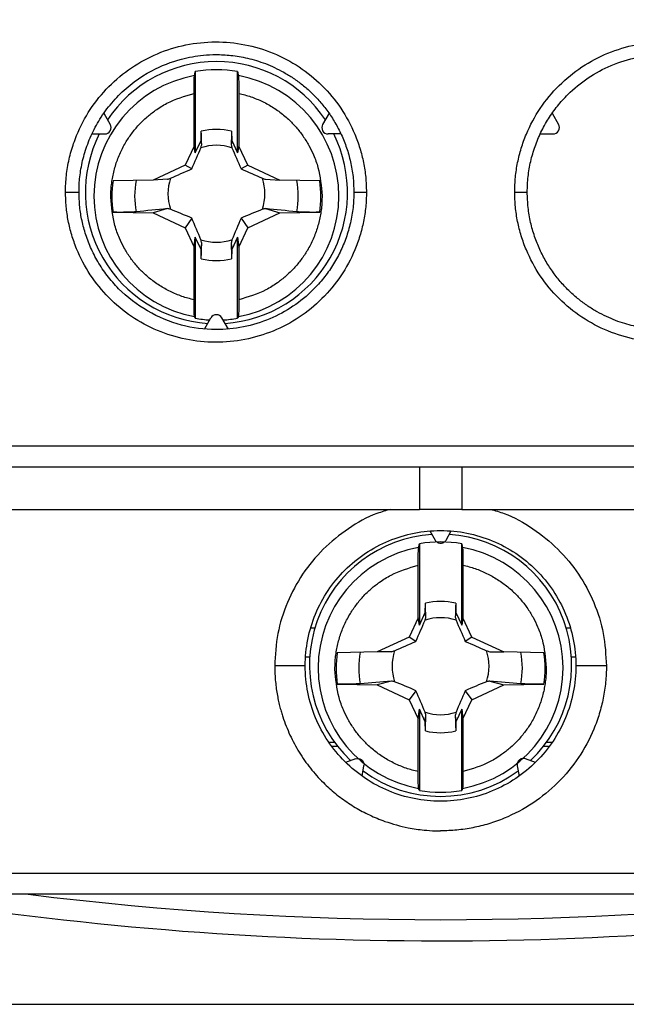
# Model space of a CAD drawing. Header units: inches. Extents: x 0.5 to 21.5, y 0.5 to 16.5.
# Tile 7 of 20: x 18.035 to 18.599, y 6.056 to 6.973. Entities that reach past the tile are written whole.
import ezdxf

# ---------------------------------------------------------------- set-up
doc = ezdxf.new("R2010")
doc.units = ezdxf.units.IN
doc.header["$LTSCALE"] = 2
doc.header["$MEASUREMENT"] = 0
doc.layers.add('DIMENSIONS', color=140, linetype='Continuous', lineweight=25)
doc.styles.add('SLDTEXTSTYLE0', font='TXT', dxfattribs={"width": 0.7})
doc.dimstyles.new('SLDDIMSTYLE0', dxfattribs={"dimtxt": 0.169922, "dimasz": 0.26, "dimexe": 0, "dimexo": 0.0625, "dimgap": 0.04248, "dimtad": 0, "dimtih": 1, "dimtoh": 1, "dimrnd": 1e-09, "dimzin": 12, "dimdsep": 46, "dimtxsty": 'SLDTEXTSTYLE0', "dimsah": 1, "dimcen": 0.09, "dimadec": 0, "dimazin": 3, "dimtfac": 1, "dimtofl": 0, "dimtmove": 0, "dimatfit": 3, "dimfxl": 0, "dimfrac": 2, "dimtolj": 1, "dimtzin": 12, "dimarcsym": 0})

# ---------------------------------------------------------------- blocks, each defined once
blk = doc.blocks.new('_D_8')
at = {"layer": 'DIMENSIONS'}
for p, q in [((19.21151, 9.08779), (20.34932, 9.08779)), ((20.09932, 9.08779), (20.09932, 7.77543)), ((19.84685, 7.46732), (19.78979, 7.46732)), ((19.78979, 7.46732), (19.78979, 7.19726)), ((20.35179, 7.46732), (20.40885, 7.46732)), ((20.40885, 7.46732), (20.40885, 7.19726)), ((19.78979, 7.19726), (19.84685, 7.19726)), ((20.40885, 7.19726), (20.35179, 7.19726)), ((20.09932, 6.0563), (20.09932, 7.15922)), ((17.84143, 6.0563), (20.34932, 6.0563))]:
    blk.add_line(p, q, dxfattribs=at)
for points in [[(20.09932, 9.08779), (20.05932, 8.82779), (20.13932, 8.82779)], [(20.09932, 6.0563), (20.13932, 6.3163), (20.05932, 6.3163)]]:
    blk.add_solid(points, dxfattribs=at)
at = {"layer": 'DIMENSIONS', "char_height": 0.166667, "attachment_point": 1, "style": 'SLDTEXTSTYLE0'}
for s, insert in [('3.03', (19.84685, 7.72021)), ('77.0', (19.84685, 7.41211))]:
    blk.add_mtext(s, dxfattribs=dict(at, insert=insert))

msp = doc.modelspace()

# ---------------------------------------------------------------- linework, layer by layer
for p, q in [((18.19812, 6.92434), (18.19812, 6.84872)), ((18.23749, 6.84872), (18.23749, 6.92434)), ((18.19699, 6.8551), (18.19699, 6.90406)), ((18.23863, 6.90406), (18.23863, 6.8551)), ((18.11296, 6.88554), (18.11893, 6.87519)), ((18.32266, 6.88554), (18.31669, 6.87519)), ((18.53028, 6.88554), (18.53625, 6.87519)), ((18.10187, 6.86634), (18.11382, 6.86634)), ((18.20352, 6.8603), (18.20368, 6.86894)), ((18.23194, 6.86894), (18.23209, 6.8603)), ((18.33375, 6.86634), (18.3218, 6.86634)), ((18.51919, 6.86634), (18.53114, 6.86634)), ((18.19699, 6.8551), (18.18863, 6.83719)), ((18.19812, 6.84872), (18.19699, 6.8551)), ((18.19812, 6.84872), (18.20352, 6.8603)), ((18.20414, 6.85617), (18.20352, 6.8603)), ((18.23209, 6.8603), (18.23148, 6.85617)), ((18.23209, 6.8603), (18.23749, 6.84872)), ((18.23863, 6.8551), (18.23749, 6.84872)), ((18.24698, 6.83719), (18.23863, 6.8551)), ((18.18863, 6.83719), (18.15883, 6.8233)), ((18.19485, 6.83384), (18.18863, 6.83719)), ((18.24698, 6.83719), (18.24077, 6.83384)), ((18.24698, 6.83719), (18.27679, 6.8233)), ((18.15883, 6.8233), (18.12162, 6.82265)), ((18.1721, 6.82414), (18.15883, 6.8233)), ((18.26352, 6.82414), (18.27679, 6.8233)), ((18.314, 6.82265), (18.27679, 6.8233)), ((18.12162, 6.79342), (18.15883, 6.79277)), ((18.1721, 6.79682), (18.15883, 6.79277)), ((18.15883, 6.79277), (18.18863, 6.77888)), ((18.24698, 6.77888), (18.27679, 6.79277)), ((18.26352, 6.79682), (18.27679, 6.79277)), ((18.27679, 6.79277), (18.314, 6.79342)), ((18.19485, 6.78795), (18.18863, 6.77888)), ((18.24077, 6.78795), (18.24698, 6.77888)), ((18.18863, 6.77888), (18.19699, 6.76097)), ((18.23863, 6.76097), (18.24698, 6.77888)), ((18.19699, 6.76097), (18.19812, 6.77036)), ((18.20352, 6.75879), (18.19812, 6.77036)), ((18.19812, 6.77036), (18.19812, 6.69475)), ((18.20352, 6.75879), (18.20414, 6.76479)), ((18.23148, 6.76479), (18.23209, 6.75879)), ((18.23749, 6.77036), (18.23209, 6.75879)), ((18.23749, 6.77036), (18.23863, 6.76097)), ((18.23749, 6.69475), (18.23749, 6.77036)), ((18.19699, 6.712), (18.19699, 6.76097)), ((18.20368, 6.75015), (18.20352, 6.75879)), ((18.23209, 6.75879), (18.23194, 6.75015)), ((18.23863, 6.76097), (18.23863, 6.712)), ((18.20672, 6.68473), (18.21269, 6.69508)), ((18.2289, 6.68473), (18.22292, 6.69508)), ((17.5779, 6.57598), (19.27504, 6.57598)), ((18.40678, 6.5563), (18.40678, 6.51693)), ((18.44615, 6.5563), (18.44615, 6.51693)), ((17.58094, 6.51693), (18.40678, 6.51693)), ((18.44615, 6.51693), (18.40678, 6.51693)), ((18.44615, 6.51693), (18.82411, 6.51693)), ((18.41647, 6.49684), (18.42136, 6.48838)), ((18.43158, 6.48838), (18.43647, 6.49684)), ((18.40678, 6.48492), (18.40678, 6.40929)), ((18.44615, 6.40929), (18.44615, 6.48492)), ((18.40565, 6.416), (18.40565, 6.46498)), ((18.44729, 6.46498), (18.44729, 6.416)), ((18.41219, 6.42087), (18.41234, 6.4295)), ((18.4406, 6.4295), (18.44075, 6.42087)), ((18.40565, 6.416), (18.3973, 6.39809)), ((18.40678, 6.40929), (18.40565, 6.416)), ((18.40678, 6.40929), (18.41219, 6.42087)), ((18.4128, 6.41652), (18.41219, 6.42087)), ((18.44075, 6.42087), (18.44014, 6.41652)), ((18.44075, 6.42087), (18.44615, 6.40929)), ((18.44729, 6.416), (18.44615, 6.40929)), ((18.45564, 6.39809), (18.44729, 6.416)), ((18.30561, 6.40669), (18.30952, 6.40669)), ((18.54342, 6.40669), (18.5467, 6.40669)), ((18.3973, 6.39809), (18.36749, 6.3842)), ((18.40351, 6.39409), (18.3973, 6.39809)), ((18.45564, 6.39809), (18.44943, 6.39409)), ((18.45564, 6.39809), (18.48545, 6.3842)), ((18.30088, 6.37968), (18.30468, 6.37968)), ((18.36749, 6.3842), (18.33028, 6.38355)), ((18.38076, 6.38449), (18.36749, 6.3842)), ((18.47218, 6.38449), (18.48545, 6.3842)), ((18.52266, 6.38355), (18.48545, 6.3842)), ((18.54826, 6.37968), (18.55165, 6.37968)), ((18.33028, 6.35431), (18.36749, 6.35366)), ((18.38076, 6.35716), (18.36749, 6.35366)), ((18.36749, 6.35366), (18.3973, 6.33977)), ((18.45564, 6.33977), (18.48545, 6.35366)), ((18.47218, 6.35716), (18.48545, 6.35366)), ((18.48545, 6.35366), (18.52266, 6.35431)), ((18.40351, 6.34819), (18.3973, 6.33977)), ((18.44943, 6.34819), (18.45564, 6.33977)), ((18.3973, 6.33977), (18.40565, 6.32186)), ((18.44729, 6.32186), (18.45564, 6.33977)), ((18.40565, 6.32186), (18.40678, 6.33091)), ((18.41219, 6.31933), (18.40678, 6.33091)), ((18.40678, 6.33091), (18.40678, 6.25528)), ((18.41219, 6.31933), (18.4128, 6.32512)), ((18.44014, 6.32512), (18.44075, 6.31933)), ((18.44615, 6.33091), (18.44075, 6.31933)), ((18.44615, 6.33091), (18.44729, 6.32186)), ((18.44615, 6.25528), (18.44615, 6.33091)), ((18.40565, 6.27288), (18.40565, 6.32186)), ((18.41234, 6.31069), (18.41219, 6.31933)), ((18.44075, 6.31933), (18.4406, 6.31069)), ((18.44729, 6.32186), (18.44729, 6.27288)), ((18.32251, 6.30039), (18.32751, 6.30039)), ((18.32527, 6.29645), (18.33048, 6.29645)), ((18.52246, 6.29645), (18.5269, 6.29645)), ((18.52543, 6.30039), (18.53004, 6.30039)), ((18.34726, 6.28482), (18.33808, 6.28148)), ((18.3534, 6.26862), (18.3551, 6.27825)), ((18.3551, 6.27825), (18.35519, 6.27927)), ((18.49784, 6.27825), (18.49954, 6.26862)), ((18.51486, 6.28148), (18.50567, 6.28482)), ((17.57394, 6.17834), (19.27899, 6.17834)), ((19.27562, 6.15866), (17.57732, 6.15866))]:
    msp.add_line(p, q)
for centre, radius, start, end in [((18.2178, 6.81165), 0.12207, 89.99424, 146.17608), ((18.21782, 6.81165), 0.12207, 33.82392, 90.00576), ((18.21774, 6.80853), 0.11393, 100.30075, 259.69925), ((18.21781, 6.8094), 0.11661, 80.28097, 99.71903), ((18.21788, 6.80853), 0.11393, 280.30075, 79.69925), ((18.11382, 6.87224), 0.00591, 270, 30), ((18.3218, 6.87224), 0.00591, 150, 270), ((18.53114, 6.87224), 0.00591, 270, 30), ((18.21774, 6.81175), 0.12197, 153.41307, 266.25757), ((18.21781, 6.80947), 0.06112, 76.63013, 103.36987), ((18.21788, 6.81174), 0.12197, 273.74107, 26.5883), ((18.21781, 6.8106), 0.04519, 71.32959, 108.67041), ((18.21769, 6.80803), 0.09718, 171.34895, 188.65105), ((18.21772, 6.80849), 0.07606, 168.89603, 191.10397), ((18.21776, 6.81066), 0.04511, 161.30742, 198.69258), ((18.21786, 6.81066), 0.04511, 341.30742, 18.69258), ((18.2179, 6.80849), 0.07606, 348.89603, 11.10397), ((18.21793, 6.80803), 0.09718, 351.34895, 8.65105), ((18.21781, 6.81071), 0.04519, 251.32959, 288.67041), ((18.21781, 6.80962), 0.06112, 256.63013, 283.36987), ((18.21781, 6.80968), 0.1166, 260.28093, 266.96541), ((18.21781, 6.69212), 0.00591, 30, 150), ((18.21781, 6.80968), 0.1166, 273.03459, 279.71907), ((18.42642, 6.3718), 0.122, 93.77886, 226.61922), ((18.42651, 6.3718), 0.122, 313.38248, 86.21944), ((18.42643, 6.36932), 0.11396, 100.31245, 259.68755), ((18.42647, 6.37001), 0.11658, 80.2786, 99.7214), ((18.42651, 6.36932), 0.11396, 280.31245, 79.68755), ((18.42647, 6.37005), 0.06111, 76.62689, 103.37311), ((18.42647, 6.37093), 0.04518, 71.32512, 108.67488), ((18.4264, 6.36893), 0.09722, 171.35106, 188.64894), ((18.42642, 6.36928), 0.0761, 168.89874, 191.10126), ((18.42644, 6.37096), 0.04514, 161.31189, 198.68811), ((18.4265, 6.37096), 0.04514, 341.31189, 18.68811), ((18.42652, 6.36928), 0.0761, 348.89874, 11.10126), ((18.42654, 6.36893), 0.09722, 351.35106, 8.64894), ((18.42647, 6.37099), 0.04518, 251.32512, 288.67488), ((18.42647, 6.37014), 0.06111, 256.62689, 283.37311), ((18.42647, 6.37188), 0.12208, 233.73369, 306.26631), ((18.42647, 6.37018), 0.11658, 260.2786, 279.7214), ((18.42647, 9.26496), 3.14961, 260.99424, 279.51235), ((18.42647, 9.26496), 3.12992, 262.95626, 277.04374)]:
    msp.add_arc(centre, radius, start, end)
for points, knots in [([(18.0773, 6.8122), (18.07734, 6.81478), (18.07742, 6.81993), (18.07808, 6.82761), (18.07913, 6.83521), (18.08061, 6.84275), (18.08251, 6.85021), (18.08483, 6.8576), (18.08984, 6.87098), (18.09958, 6.8896), (18.11702, 6.91096), (18.13825, 6.92869), (18.16266, 6.94182), (18.18916, 6.95009), (18.21678, 6.95285), (18.24437, 6.95032), (18.27084, 6.94232), (18.2953, 6.92947), (18.31669, 6.91198), (18.33437, 6.89076), (18.34527, 6.87039), (18.35154, 6.8531), (18.35493, 6.8397), (18.35704, 6.82604), (18.3573, 6.81683), (18.35742, 6.8122)], [0, 0, 0, 0, 0.017625, 0.035141, 0.052601, 0.070059, 0.087571, 0.105189, 0.122967, 0.185158, 0.247692, 0.310295, 0.373023, 0.435949, 0.498911, 0.561523, 0.624122, 0.686637, 0.749105, 0.811678, 0.874138, 0.90579, 0.93711, 0.968409, 1, 1, 1, 1]), ([(18.49552, 6.8122), (18.49555, 6.81452), (18.49561, 6.81914), (18.49614, 6.82604), (18.49698, 6.83287), (18.49816, 6.83964), (18.49968, 6.84635), (18.50154, 6.85298), (18.50374, 6.85956), (18.50874, 6.87239), (18.51854, 6.8907), (18.53619, 6.91191), (18.55755, 6.92941), (18.58197, 6.94227), (18.60841, 6.95028), (18.63597, 6.95284), (18.66358, 6.95013), (18.69009, 6.9419), (18.71452, 6.92881), (18.73577, 6.91111), (18.75324, 6.88978), (18.7639, 6.86946), (18.76998, 6.85233), (18.77324, 6.83916), (18.77527, 6.82576), (18.77552, 6.81673), (18.77564, 6.8122)], [0, 0, 0, 0, 0.015837, 0.031565, 0.047222, 0.062847, 0.078479, 0.094158, 0.109922, 0.125808, 0.188193, 0.250747, 0.313136, 0.375611, 0.438127, 0.50069, 0.563605, 0.62652, 0.689259, 0.751917, 0.814346, 0.876524, 0.907629, 0.93838, 0.969072, 1, 1, 1, 1]), ([(18.08986, 6.8122), (18.08989, 6.81455), (18.08997, 6.81932), (18.0906, 6.82657), (18.09165, 6.83401), (18.09319, 6.84159), (18.09526, 6.84928), (18.09788, 6.85705), (18.10108, 6.86484), (18.1049, 6.8726), (18.10935, 6.88029), (18.11446, 6.88783), (18.12024, 6.89516), (18.13318, 6.9093), (18.15435, 6.92509), (18.18219, 6.93597), (18.20264, 6.93961), (18.21569, 6.94025), (18.22426, 6.94006), (18.23145, 6.9395), (18.23902, 6.93847), (18.24692, 6.93689), (18.25512, 6.9347), (18.26356, 6.93181), (18.27215, 6.92817), (18.28083, 6.92371), (18.2895, 6.91835), (18.29805, 6.91207), (18.30635, 6.9048), (18.31428, 6.89652), (18.32169, 6.88723), (18.32843, 6.87691), (18.33432, 6.86562), (18.3392, 6.85339), (18.34287, 6.84031), (18.34529, 6.82648), (18.3456, 6.81701), (18.34576, 6.8122)], [0, 0, 0, 0, 0.0175229, 0.0356265, 0.054304, 0.0735492, 0.0933621, 0.1137442, 0.1346971, 0.1562216, 0.1783169, 0.2009818, 0.2242163, 0.2480205, 0.3441697, 0.4180478, 0.4695704, 0.4986797, 0.5155856, 0.5335438, 0.5525547, 0.5726183, 0.5937346, 0.6159036, 0.6391259, 0.6634012, 0.6887298, 0.7151123, 0.7425483, 0.7710383, 0.8005829, 0.8311824, 0.8628357, 0.8955398, 0.9293008, 0.9641295, 1, 1, 1, 1]), ([(18.50718, 6.8122), (18.50722, 6.8146), (18.5073, 6.81941), (18.50793, 6.8266), (18.50893, 6.83374), (18.51035, 6.84081), (18.51216, 6.84779), (18.51436, 6.85466), (18.51694, 6.86139), (18.51989, 6.86796), (18.52322, 6.87436), (18.52689, 6.88056), (18.53091, 6.88655), (18.53526, 6.89229), (18.53993, 6.89779), (18.55441, 6.91303), (18.58481, 6.9335), (18.6293, 6.94234), (18.6796, 6.93586), (18.71516, 6.91534), (18.73689, 6.89031), (18.74562, 6.87733), (18.75243, 6.86401), (18.75745, 6.85063), (18.76079, 6.83745), (18.76274, 6.82466), (18.76297, 6.81628), (18.76308, 6.8122)], [0, 0, 0, 0, 0.017988, 0.035986, 0.053987, 0.071984, 0.089976, 0.107965, 0.125952, 0.14394, 0.161928, 0.179916, 0.197903, 0.215889, 0.233874, 0.251857, 0.373394, 0.500998, 0.58223, 0.75084, 0.791498, 0.830469, 0.867753, 0.903345, 0.937252, 0.969478, 1, 1, 1, 1]), ([(18.19699, 6.90406), (18.19699, 6.90804), (18.19703, 6.91197), (18.19716, 6.91807), (18.19726, 6.92011), (18.19737, 6.92062)], [0, 0, 0, 0, 0.5, 0.5, 1, 1, 1, 1]), ([(18.23825, 6.92062), (18.23835, 6.92011), (18.23845, 6.91806), (18.23859, 6.91199), (18.23863, 6.90803), (18.23863, 6.90406)], [0, 0, 0, 0, 0.5, 0.5, 1, 1, 1, 1]), ([(18.11949, 6.8073), (18.11951, 6.80927), (18.11955, 6.81322), (18.12006, 6.81911), (18.1209, 6.82497), (18.1221, 6.83077), (18.12364, 6.83648), (18.12552, 6.84209), (18.12773, 6.84758), (18.13028, 6.85292), (18.13302, 6.85789), (18.1359, 6.86248), (18.1399, 6.86814), (18.1455, 6.8749), (18.15294, 6.88214), (18.16166, 6.88893), (18.17566, 6.89772), (18.18833, 6.90149), (18.19699, 6.90406)], [0, 0, 0, 0, 0.044135, 0.088271, 0.132406, 0.176542, 0.220679, 0.264816, 0.308954, 0.353092, 0.397232, 0.435833, 0.474431, 0.552184, 0.632014, 0.706231, 0.799247, 1, 1, 1, 1]), ([(18.23863, 6.90406), (18.24053, 6.90362), (18.24433, 6.90272), (18.24992, 6.90096), (18.25539, 6.89889), (18.26074, 6.89649), (18.26593, 6.89379), (18.27095, 6.89077), (18.27579, 6.88747), (18.28042, 6.88388), (18.28592, 6.87906), (18.29204, 6.87273), (18.29846, 6.86456), (18.30391, 6.85587), (18.30869, 6.84604), (18.31431, 6.83069), (18.31539, 6.81766), (18.31612, 6.80876)], [0, 0, 0, 0, 0.044144, 0.088288, 0.132432, 0.176576, 0.220721, 0.264867, 0.309013, 0.35316, 0.397308, 0.474431, 0.552125, 0.632012, 0.706086, 0.799248, 1, 1, 1, 1]), ([(18.35742, 6.8122), (18.35739, 6.80988), (18.35733, 6.80526), (18.3568, 6.79835), (18.35596, 6.79152), (18.35477, 6.78474), (18.35325, 6.77804), (18.35139, 6.77139), (18.34919, 6.76481), (18.34419, 6.75198), (18.33437, 6.73365), (18.3167, 6.71244), (18.29531, 6.69494), (18.27086, 6.68209), (18.24439, 6.67409), (18.21681, 6.67156), (18.18919, 6.67431), (18.16269, 6.68257), (18.13828, 6.69569), (18.11705, 6.71341), (18.0996, 6.73477), (18.08897, 6.75511), (18.08292, 6.77222), (18.07969, 6.78535), (18.07767, 6.7987), (18.07742, 6.80769), (18.0773, 6.8122)], [0, 0, 0, 0, 0.015848, 0.0315868, 0.0472547, 0.0628907, 0.0785339, 0.0942237, 0.1099986, 0.1258969, 0.1883215, 0.2509162, 0.3133534, 0.3758766, 0.4384456, 0.5010619, 0.5639971, 0.6269319, 0.6896461, 0.7522757, 0.8147641, 0.8769711, 0.9079764, 0.9386227, 0.9692, 1, 1, 1, 1]), ([(18.0773, 6.8122), (18.07872, 6.8122), (18.08029, 6.8122), (18.08336, 6.8122), (18.08486, 6.8122), (18.08735, 6.8122), (18.08833, 6.8122), (18.08958, 6.8122), (18.08986, 6.8122), (18.08986, 6.8122)], [0, 0, 0, 0, 0.25, 0.25, 0.5, 0.5, 0.75, 0.75, 1, 1, 1, 1]), ([(18.34576, 6.8122), (18.34572, 6.8098), (18.34564, 6.80499), (18.34501, 6.7978), (18.344, 6.79065), (18.34259, 6.78357), (18.34078, 6.77659), (18.33857, 6.76972), (18.33599, 6.76298), (18.33303, 6.75641), (18.3297, 6.75001), (18.32602, 6.7438), (18.322, 6.73781), (18.31764, 6.73207), (18.31297, 6.72657), (18.29847, 6.71133), (18.26803, 6.69086), (18.22356, 6.68207), (18.17325, 6.68857), (18.13771, 6.70911), (18.11598, 6.73419), (18.10727, 6.74715), (18.10048, 6.76046), (18.09548, 6.77382), (18.09215, 6.78698), (18.0902, 6.79976), (18.08997, 6.80813), (18.08986, 6.8122)], [0, 0, 0, 0, 0.018, 0.036011, 0.054024, 0.072033, 0.090037, 0.108039, 0.126038, 0.144038, 0.162039, 0.180039, 0.198038, 0.216036, 0.234033, 0.25203, 0.373642, 0.501371, 0.582229, 0.751193, 0.791782, 0.830691, 0.867919, 0.903461, 0.937323, 0.969511, 1, 1, 1, 1]), ([(18.31612, 6.80876), (18.3161, 6.80679), (18.31606, 6.80285), (18.31555, 6.79695), (18.31472, 6.79109), (18.31352, 6.7853), (18.31198, 6.77958), (18.3101, 6.77397), (18.30788, 6.76849), (18.30534, 6.76314), (18.3026, 6.75817), (18.29972, 6.75358), (18.29572, 6.74793), (18.29011, 6.74117), (18.28267, 6.73393), (18.27396, 6.72713), (18.25996, 6.71834), (18.24729, 6.71458), (18.23863, 6.712)], [0, 0, 0, 0, 0.0441353, 0.0882707, 0.1324063, 0.1765423, 0.2206788, 0.2648158, 0.3089536, 0.3530923, 0.3972319, 0.4358333, 0.4744311, 0.5521843, 0.6320137, 0.7062305, 0.7992471, 1, 1, 1, 1]), ([(18.34576, 6.8122), (18.34576, 6.8122), (18.34695, 6.8122), (18.35153, 6.8122), (18.35471, 6.8122), (18.35742, 6.8122)], [0, 0, 0, 0, 0.5, 0.5, 1, 1, 1, 1]), ([(18.77564, 6.8122), (18.7756, 6.80961), (18.77552, 6.80445), (18.77486, 6.79674), (18.7738, 6.7891), (18.77231, 6.78154), (18.7704, 6.77405), (18.76806, 6.76664), (18.76302, 6.75326), (18.75326, 6.73466), (18.7358, 6.71332), (18.71455, 6.69562), (18.69013, 6.68252), (18.66361, 6.67428), (18.636, 6.67156), (18.60843, 6.67412), (18.58199, 6.68213), (18.55756, 6.69498), (18.5362, 6.71248), (18.51854, 6.73369), (18.50765, 6.75405), (18.50139, 6.77133), (18.49801, 6.78472), (18.4959, 6.79837), (18.49564, 6.80758), (18.49552, 6.8122)], [0, 0, 0, 0, 0.017697, 0.035281, 0.052805, 0.070325, 0.087894, 0.105569, 0.123403, 0.185565, 0.24804, 0.310673, 0.373428, 0.436336, 0.499279, 0.561839, 0.624386, 0.686852, 0.749272, 0.811806, 0.874226, 0.905855, 0.937153, 0.968431, 1, 1, 1, 1]), ([(18.49552, 6.8122), (18.49824, 6.8122), (18.50143, 6.8122), (18.506, 6.8122), (18.50718, 6.8122), (18.50718, 6.8122)], [0, 0, 0, 0, 0.5, 0.5, 1, 1, 1, 1]), ([(18.76308, 6.8122), (18.76305, 6.80985), (18.76297, 6.80508), (18.76234, 6.79782), (18.76129, 6.79037), (18.75974, 6.78278), (18.75767, 6.77508), (18.75505, 6.76731), (18.75183, 6.75951), (18.74801, 6.75173), (18.74354, 6.74404), (18.73842, 6.73649), (18.73262, 6.72915), (18.71968, 6.71504), (18.69855, 6.6993), (18.67074, 6.68843), (18.65025, 6.68479), (18.63715, 6.68415), (18.62855, 6.68436), (18.62136, 6.68492), (18.61381, 6.68596), (18.60591, 6.68754), (18.59772, 6.68974), (18.5893, 6.69262), (18.58071, 6.69627), (18.57204, 6.70073), (18.56339, 6.70609), (18.55485, 6.71238), (18.54655, 6.71964), (18.53863, 6.72792), (18.53122, 6.73721), (18.5245, 6.74752), (18.51861, 6.75881), (18.51373, 6.77103), (18.51006, 6.78411), (18.50764, 6.79793), (18.50734, 6.8074), (18.50718, 6.8122)], [0, 0, 0, 0, 0.017539, 0.035661, 0.05436, 0.073628, 0.093466, 0.113875, 0.134857, 0.156414, 0.178544, 0.201245, 0.224519, 0.248364, 0.344218, 0.418, 0.469628, 0.499047, 0.515927, 0.53386, 0.552847, 0.572887, 0.59398, 0.616127, 0.639328, 0.663583, 0.688891, 0.715255, 0.742672, 0.771144, 0.800671, 0.831254, 0.862892, 0.895581, 0.929328, 0.964142, 1, 1, 1, 1]), ([(18.19699, 6.712), (18.19509, 6.71245), (18.19129, 6.71334), (18.1857, 6.71511), (18.18022, 6.71717), (18.17488, 6.71957), (18.16969, 6.72228), (18.16466, 6.72529), (18.15983, 6.7286), (18.1552, 6.73219), (18.14969, 6.737), (18.14357, 6.74334), (18.13716, 6.75151), (18.13171, 6.7602), (18.12693, 6.77003), (18.12131, 6.78538), (18.12023, 6.7984), (18.11949, 6.8073)], [0, 0, 0, 0, 0.0441438, 0.0882876, 0.1324317, 0.1765761, 0.220721, 0.2648665, 0.3090127, 0.3531597, 0.3973076, 0.4744309, 0.5521247, 0.6320123, 0.7060856, 0.7992482, 1, 1, 1, 1]), ([(18.14308, 6.79384), (18.14107, 6.79363), (18.13796, 6.79348), (18.13046, 6.79334), (18.12606, 6.79334), (18.12162, 6.79342)], [0, 0, 0, 0, 0.5, 0.5, 1, 1, 1, 1]), ([(18.314, 6.79342), (18.30955, 6.79334), (18.30518, 6.79334), (18.29768, 6.79348), (18.29454, 6.79363), (18.29254, 6.79384)], [0, 0, 0, 0, 0.5, 0.5, 1, 1, 1, 1]), ([(18.19737, 6.69645), (18.19726, 6.69668), (18.19716, 6.69847), (18.19703, 6.70418), (18.19699, 6.70803), (18.19699, 6.712)], [0, 0, 0, 0, 0.5, 0.5, 1, 1, 1, 1]), ([(18.23863, 6.712), (18.23863, 6.70803), (18.23859, 6.70419), (18.23845, 6.69847), (18.23835, 6.69668), (18.23825, 6.69645)], [0, 0, 0, 0, 0.5, 0.5, 1, 1, 1, 1]), ([(19.27201, 6.5563), (19.25645, 6.5563), (19.22533, 6.5563), (19.17858, 6.5563), (19.13181, 6.5563), (19.08501, 6.5563), (19.03817, 6.5563), (18.99131, 6.5563), (18.94441, 6.5563), (18.89748, 6.5563), (18.85052, 6.5563), (18.80353, 6.5563), (18.7565, 6.5563), (18.70945, 6.5563), (18.66236, 6.5563), (18.61525, 6.5563), (18.5681, 6.5563), (18.52092, 6.5563), (18.4737, 6.5563), (18.41388, 6.5563), (18.34149, 6.5563), (18.25657, 6.5563), (18.17176, 6.5563), (18.08704, 6.5563), (18.00243, 6.5563), (17.91791, 6.5563), (17.8335, 6.5563), (17.74919, 6.5563), (17.66496, 6.5563), (17.60895, 6.5563), (17.58093, 6.5563)], [0, 0, 0, 0, 0.027823, 0.05563, 0.083422, 0.111202, 0.138973, 0.166735, 0.194492, 0.222244, 0.249994, 0.277745, 0.305498, 0.333255, 0.361019, 0.38879, 0.416573, 0.444367, 0.472176, 0.500002, 0.550071, 0.600093, 0.650079, 0.700043, 0.749994, 0.799947, 0.849912, 0.899901, 0.949926, 1, 1, 1, 1]), ([(18.38, 6.51693), (18.37572, 6.51575), (18.36173, 6.51189), (18.34014, 6.49956), (18.31661, 6.48057), (18.29724, 6.45719), (18.28303, 6.43046), (18.27376, 6.40147), (18.27264, 6.38132), (18.27207, 6.37126)], [0, 0, 0, 0, 0.068447, 0.223922, 0.379113, 0.534419, 0.689197, 0.844773, 1, 1, 1, 1]), ([(18.47294, 6.51693), (18.47721, 6.51575), (18.4912, 6.5119), (18.51278, 6.49958), (18.53631, 6.48059), (18.55568, 6.45721), (18.5699, 6.43049), (18.57918, 6.40149), (18.5803, 6.38133), (18.58087, 6.37126)], [0, 0, 0, 0, 0.068372, 0.223769, 0.378967, 0.534218, 0.689065, 0.84466, 1, 1, 1, 1]), ([(18.30049, 6.37126), (18.30049, 6.38776), (18.30377, 6.40428), (18.31642, 6.43476), (18.32577, 6.44874), (18.3491, 6.47204), (18.36307, 6.48137), (18.39353, 6.49397), (18.41, 6.49724), (18.44295, 6.49724), (18.45941, 6.49397), (18.48987, 6.48137), (18.50384, 6.47204), (18.52717, 6.44874), (18.53652, 6.43476), (18.54917, 6.40428), (18.55245, 6.38776), (18.55245, 6.37126)], [0, 0, 0, 0, 0.125, 0.125, 0.25, 0.25, 0.375, 0.375, 0.5, 0.5, 0.625, 0.625, 0.75, 0.75, 0.875, 0.875, 1, 1, 1, 1]), ([(18.42136, 6.48838), (18.42165, 6.48796), (18.42223, 6.4871), (18.42389, 6.48586), (18.42647, 6.48515), (18.42904, 6.48586), (18.43071, 6.48709), (18.43129, 6.48795), (18.43158, 6.48838)], [0, 0, 0, 0, 0.124767, 0.251058, 0.499946, 0.748834, 0.873672, 1, 1, 1, 1]), ([(18.40565, 6.46498), (18.40565, 6.46896), (18.40569, 6.47289), (18.40583, 6.47894), (18.40592, 6.48096), (18.40603, 6.48143)], [0, 0, 0, 0, 0.5, 0.5, 1, 1, 1, 1]), ([(18.44691, 6.48143), (18.44702, 6.48096), (18.44711, 6.47893), (18.44725, 6.4729), (18.44729, 6.46896), (18.44729, 6.46498)], [0, 0, 0, 0, 0.5, 0.5, 1, 1, 1, 1]), ([(18.32816, 6.3682), (18.32818, 6.37017), (18.32821, 6.37411), (18.32872, 6.38001), (18.32956, 6.38587), (18.33076, 6.39167), (18.3323, 6.39739), (18.33418, 6.403), (18.3364, 6.40849), (18.33894, 6.41383), (18.34168, 6.4188), (18.34456, 6.42339), (18.34856, 6.42905), (18.35417, 6.43581), (18.36161, 6.44305), (18.37032, 6.44985), (18.38432, 6.45864), (18.39699, 6.46241), (18.40565, 6.46498)], [0, 0, 0, 0, 0.044135, 0.088271, 0.132406, 0.176542, 0.220679, 0.264816, 0.308954, 0.353092, 0.397232, 0.435833, 0.474431, 0.552184, 0.632014, 0.706231, 0.799247, 1, 1, 1, 1]), ([(18.44729, 6.46498), (18.44919, 6.46454), (18.45299, 6.46364), (18.45858, 6.46188), (18.46406, 6.45981), (18.4694, 6.45741), (18.47459, 6.4547), (18.47962, 6.45169), (18.48445, 6.44838), (18.48908, 6.44479), (18.49458, 6.43998), (18.5007, 6.43364), (18.50712, 6.42547), (18.51257, 6.41677), (18.51735, 6.40694), (18.52297, 6.39159), (18.52405, 6.37856), (18.52478, 6.36966)], [0, 0, 0, 0, 0.044144, 0.088288, 0.132432, 0.176576, 0.220721, 0.264867, 0.309013, 0.35316, 0.397308, 0.474431, 0.552125, 0.632012, 0.706086, 0.799248, 1, 1, 1, 1]), ([(18.27207, 6.37126), (18.27211, 6.36873), (18.27218, 6.36382), (18.27272, 6.3567), (18.2735, 6.35004), (18.2745, 6.34386), (18.27565, 6.33817), (18.27691, 6.33294), (18.27823, 6.32819), (18.28097, 6.31943), (18.28597, 6.30675), (18.29455, 6.29074), (18.30495, 6.27586), (18.31645, 6.26314), (18.32838, 6.25233), (18.34055, 6.24335), (18.35351, 6.23562), (18.36505, 6.23024), (18.37917, 6.22479), (18.39384, 6.22076), (18.40956, 6.21845), (18.41967, 6.21778), (18.42476, 6.21773), (18.42647, 6.21772)], [0, 0, 0, 0, 0.031348, 0.060883, 0.088593, 0.114472, 0.138517, 0.160728, 0.181106, 0.199654, 0.274667, 0.349748, 0.424606, 0.499297, 0.562052, 0.624142, 0.686573, 0.749001, 0.78189, 0.874336, 0.936896, 0.978788, 1, 1, 1, 1]), ([(18.30049, 6.37126), (18.30049, 6.37126), (18.29988, 6.37126), (18.29709, 6.37126), (18.2949, 6.37126), (18.28932, 6.37126), (18.28594, 6.37126), (18.27895, 6.37126), (18.27537, 6.37126), (18.27207, 6.37126)], [0, 0, 0, 0, 0.25, 0.25, 0.5, 0.5, 0.75, 0.75, 1, 1, 1, 1]), ([(18.55245, 6.37126), (18.55245, 6.35475), (18.54917, 6.33824), (18.53652, 6.30775), (18.52717, 6.29378), (18.50384, 6.27047), (18.48987, 6.26115), (18.45941, 6.24854), (18.44294, 6.24527), (18.40999, 6.24527), (18.39353, 6.24854), (18.36307, 6.26115), (18.3491, 6.27047), (18.32577, 6.29378), (18.31642, 6.30775), (18.30377, 6.33824), (18.30049, 6.35476), (18.30049, 6.37126)], [0, 0, 0, 0, 0.125, 0.125, 0.25, 0.25, 0.375, 0.375, 0.5, 0.5, 0.625, 0.625, 0.75, 0.75, 0.875, 0.875, 1, 1, 1, 1]), ([(18.58087, 6.37126), (18.58083, 6.36872), (18.58076, 6.36367), (18.58019, 6.35613), (18.57927, 6.34865), (18.57798, 6.34125), (18.57631, 6.33392), (18.57428, 6.32665), (18.57188, 6.31946), (18.56642, 6.3054), (18.55568, 6.2853), (18.53632, 6.262), (18.51287, 6.24274), (18.49044, 6.2309), (18.47143, 6.22408), (18.4567, 6.22042), (18.44169, 6.21813), (18.43156, 6.21785), (18.42647, 6.21772)], [0, 0, 0, 0, 0.031468, 0.062724, 0.093842, 0.1249, 0.155976, 0.187147, 0.21849, 0.25008, 0.374428, 0.4992, 0.62388, 0.748788, 0.81186, 0.874346, 0.936856, 1, 1, 1, 1]), ([(18.52478, 6.36966), (18.52476, 6.36769), (18.52473, 6.36375), (18.52422, 6.35785), (18.52338, 6.35199), (18.52218, 6.34619), (18.52064, 6.34047), (18.51876, 6.33486), (18.51654, 6.32937), (18.514, 6.32403), (18.51126, 6.31906), (18.50838, 6.31447), (18.50438, 6.30881), (18.49877, 6.30205), (18.49133, 6.29481), (18.48262, 6.28801), (18.46862, 6.27922), (18.45595, 6.27545), (18.44729, 6.27288)], [0, 0, 0, 0, 0.0441353, 0.0882707, 0.1324063, 0.1765423, 0.2206788, 0.2648158, 0.3089536, 0.3530923, 0.3972319, 0.4358333, 0.4744311, 0.5521843, 0.6320137, 0.7062305, 0.7992471, 1, 1, 1, 1]), ([(18.58087, 6.37126), (18.57757, 6.37126), (18.57399, 6.37126), (18.567, 6.37126), (18.56362, 6.37126), (18.55804, 6.37126), (18.55585, 6.37126), (18.55306, 6.37126), (18.55245, 6.37126), (18.55245, 6.37126)], [0, 0, 0, 0, 0.25, 0.25, 0.5, 0.5, 0.75, 0.75, 1, 1, 1, 1]), ([(18.40565, 6.27288), (18.40375, 6.27332), (18.39995, 6.27422), (18.39436, 6.27598), (18.38888, 6.27805), (18.38354, 6.28045), (18.37835, 6.28316), (18.37332, 6.28617), (18.36849, 6.28948), (18.36386, 6.29307), (18.35836, 6.29788), (18.35224, 6.30422), (18.34582, 6.31239), (18.34037, 6.32109), (18.33559, 6.33092), (18.32997, 6.34627), (18.32889, 6.3593), (18.32816, 6.3682)], [0, 0, 0, 0, 0.0441438, 0.0882876, 0.1324317, 0.1765761, 0.220721, 0.2648665, 0.3090127, 0.3531597, 0.3973076, 0.4744309, 0.5521247, 0.6320123, 0.7060856, 0.7992482, 1, 1, 1, 1]), ([(18.35174, 6.35463), (18.34974, 6.35445), (18.34663, 6.35433), (18.33912, 6.35422), (18.33473, 6.35423), (18.33028, 6.35431)], [0, 0, 0, 0, 0.5, 0.5, 1, 1, 1, 1]), ([(18.52266, 6.35431), (18.51821, 6.35423), (18.51384, 6.35422), (18.50634, 6.35433), (18.50321, 6.35445), (18.5012, 6.35463)], [0, 0, 0, 0, 0.5, 0.5, 1, 1, 1, 1]), ([(18.34726, 6.28482), (18.34904, 6.28547), (18.35112, 6.28519), (18.35422, 6.28303), (18.35519, 6.28116), (18.35519, 6.27927)], [0, 0, 0, 0, 0.5, 0.5, 1, 1, 1, 1]), ([(18.50567, 6.28482), (18.50518, 6.28496), (18.50418, 6.28524), (18.50211, 6.28513), (18.49967, 6.28401), (18.49817, 6.28181), (18.49768, 6.27979), (18.49779, 6.27876), (18.49784, 6.27825)], [0, 0, 0, 0, 0.124767, 0.251058, 0.499946, 0.748834, 0.873672, 1, 1, 1, 1]), ([(18.40603, 6.2572), (18.40592, 6.25747), (18.40583, 6.25929), (18.40569, 6.26504), (18.40565, 6.2689), (18.40565, 6.27288)], [0, 0, 0, 0, 0.5, 0.5, 1, 1, 1, 1]), ([(18.44729, 6.27288), (18.44729, 6.2689), (18.44725, 6.26505), (18.44711, 6.25929), (18.44702, 6.25747), (18.44691, 6.2572)], [0, 0, 0, 0, 0.5, 0.5, 1, 1, 1, 1])]:
    msp.add_open_spline(points, degree=3, knots=knots)
for points in [[(18.19737, 6.92062), (18.19762, 6.92186), (18.19787, 6.9231), (18.19812, 6.92434)], [(18.23749, 6.92434), (18.23775, 6.9231), (18.238, 6.92186), (18.23825, 6.92062)], [(18.20414, 6.85617), (18.20398, 6.86045), (18.20383, 6.8647), (18.20368, 6.86894)], [(18.23194, 6.86894), (18.23179, 6.8647), (18.23163, 6.86045), (18.23148, 6.85617)], [(18.20334, 6.85342), (18.20361, 6.85434), (18.20388, 6.85526), (18.20414, 6.85617)], [(18.23148, 6.85617), (18.23174, 6.85526), (18.23201, 6.85434), (18.23228, 6.85342)], [(18.19485, 6.83384), (18.19786, 6.8406), (18.20063, 6.84705), (18.20334, 6.85342)], [(18.23228, 6.85342), (18.23498, 6.84705), (18.23775, 6.8406), (18.24077, 6.83384)], [(18.17502, 6.82512), (18.1815, 6.82792), (18.18804, 6.83078), (18.19485, 6.83384)], [(18.24077, 6.83384), (18.24758, 6.83078), (18.25412, 6.82792), (18.2606, 6.82512)], [(18.1721, 6.82414), (18.17306, 6.82446), (18.17404, 6.82479), (18.17502, 6.82512)], [(18.2606, 6.82512), (18.26158, 6.82479), (18.26255, 6.82446), (18.26352, 6.82414)], [(18.1721, 6.79682), (18.16232, 6.79583), (18.15269, 6.79484), (18.14308, 6.79384)], [(18.17502, 6.7962), (18.17404, 6.79641), (18.17306, 6.79662), (18.1721, 6.79682)], [(18.19485, 6.78795), (18.18804, 6.79091), (18.1815, 6.79359), (18.17502, 6.7962)], [(18.2606, 6.7962), (18.25412, 6.79359), (18.24758, 6.79091), (18.24077, 6.78795)], [(18.26352, 6.79682), (18.26255, 6.79662), (18.26158, 6.79641), (18.2606, 6.7962)], [(18.29254, 6.79384), (18.28293, 6.79484), (18.27329, 6.79583), (18.26352, 6.79682)], [(18.20334, 6.7679), (18.20063, 6.77446), (18.19786, 6.78109), (18.19485, 6.78795)], [(18.24077, 6.78795), (18.23775, 6.78109), (18.23498, 6.77446), (18.23228, 6.7679)], [(18.20414, 6.76479), (18.20388, 6.76582), (18.20361, 6.76685), (18.20334, 6.7679)], [(18.20368, 6.75015), (18.20383, 6.75501), (18.20398, 6.75989), (18.20414, 6.76479)], [(18.23228, 6.7679), (18.23201, 6.76685), (18.23174, 6.76582), (18.23148, 6.76479)], [(18.23148, 6.76479), (18.23163, 6.75989), (18.23179, 6.75501), (18.23194, 6.75015)], [(18.19812, 6.69475), (18.19787, 6.69531), (18.19762, 6.69588), (18.19737, 6.69645)], [(18.23825, 6.69645), (18.238, 6.69588), (18.23775, 6.69531), (18.23749, 6.69475)], [(18.40603, 6.48143), (18.40628, 6.4826), (18.40653, 6.48376), (18.40678, 6.48492)], [(18.44615, 6.48492), (18.44641, 6.48376), (18.44666, 6.4826), (18.44691, 6.48143)], [(18.4128, 6.41652), (18.41265, 6.42087), (18.41249, 6.4252), (18.41234, 6.4295)], [(18.4406, 6.4295), (18.44045, 6.4252), (18.44029, 6.42087), (18.44014, 6.41652)], [(18.412, 6.41373), (18.41227, 6.41467), (18.41254, 6.4156), (18.4128, 6.41652)], [(18.44014, 6.41652), (18.4404, 6.4156), (18.44067, 6.41467), (18.44094, 6.41373)], [(18.40351, 6.39409), (18.40652, 6.40086), (18.40929, 6.40733), (18.412, 6.41373)], [(18.44094, 6.41373), (18.44365, 6.40733), (18.44642, 6.40086), (18.44943, 6.39409)], [(18.38368, 6.38542), (18.39016, 6.3882), (18.3967, 6.39104), (18.40351, 6.39409)], [(18.44943, 6.39409), (18.45624, 6.39104), (18.46278, 6.3882), (18.46926, 6.38542)], [(18.38076, 6.38449), (18.38172, 6.38479), (18.3827, 6.3851), (18.38368, 6.38542)], [(18.46926, 6.38542), (18.47024, 6.3851), (18.47122, 6.38479), (18.47218, 6.38449)], [(18.38076, 6.35716), (18.37099, 6.35632), (18.36135, 6.35547), (18.35174, 6.35463)], [(18.38368, 6.3565), (18.3827, 6.35672), (18.38172, 6.35694), (18.38076, 6.35716)], [(18.40351, 6.34819), (18.3967, 6.35116), (18.39016, 6.35387), (18.38368, 6.3565)], [(18.46926, 6.3565), (18.46278, 6.35387), (18.45624, 6.35116), (18.44943, 6.34819)], [(18.47218, 6.35716), (18.47122, 6.35694), (18.47024, 6.35672), (18.46926, 6.3565)], [(18.5012, 6.35463), (18.49159, 6.35547), (18.48195, 6.35632), (18.47218, 6.35716)], [(18.412, 6.32819), (18.40929, 6.33473), (18.40652, 6.34134), (18.40351, 6.34819)], [(18.44943, 6.34819), (18.44642, 6.34134), (18.44365, 6.33473), (18.44094, 6.32819)], [(18.4128, 6.32512), (18.41254, 6.32614), (18.41227, 6.32716), (18.412, 6.32819)], [(18.41234, 6.31069), (18.41249, 6.31548), (18.41265, 6.32029), (18.4128, 6.32512)], [(18.44094, 6.32819), (18.44067, 6.32716), (18.4404, 6.32614), (18.44014, 6.32512)], [(18.44014, 6.32512), (18.44029, 6.32029), (18.44045, 6.31548), (18.4406, 6.31069)], [(18.40678, 6.25528), (18.40653, 6.25592), (18.40628, 6.25656), (18.40603, 6.2572)], [(18.44691, 6.2572), (18.44666, 6.25656), (18.44641, 6.25592), (18.44615, 6.25528)]]:
    msp.add_open_spline(points, degree=3)

# ---------------------------------------------------------------- dimensions: what is measured, and where the dimension line sits
at = {"layer": 'DIMENSIONS'}
dim = msp.add_linear_dim(base=(20.09932, 9.08779), p1=(17.74143, 6.0563), p2=(19.11151, 9.08779), angle=90, dimstyle='SLDDIMSTYLE0', dxfattribs=at)
dim.commit()
dim.dimension.update_dxf_attribs({"geometry": '_D_8', "text_midpoint": (20.09932, 7.46732), "dimtype": 160})

doc.saveas('drawing.dxf')
